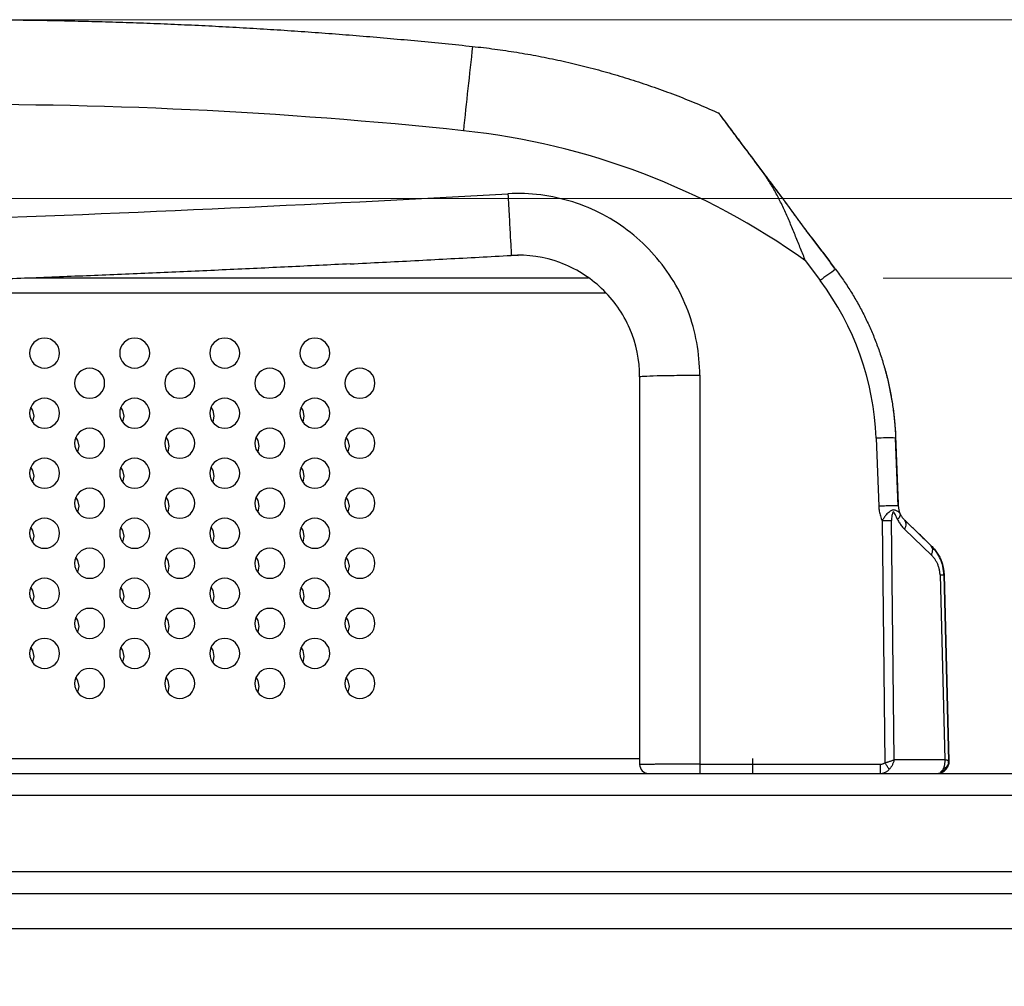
# Model space of a CAD drawing. Header units: millimetres. Extents: x 0 to 1118, y 0 to 864.
# Tile 58 of 256: x 520 to 534, y 686 to 699. Entities that reach past the tile are written whole.
import ezdxf

# ---------------------------------------------------------------- set-up
doc = ezdxf.new("R2010")
doc.units = ezdxf.units.MM
doc.styles.add('SLDTEXTSTYLE5', font='TXT', dxfattribs={"width": 0.75})
doc.dimstyles.new('SLDDIMSTYLE5', dxfattribs={"dimtxt": 4.7625, "dimasz": 3.556, "dimexe": 0, "dimexo": 0.0625, "dimgap": 1.190625, "dimtad": 1, "dimlfac": 5, "dimrnd": 1e-09, "dimzin": 4, "dimdsep": 46, "dimtxsty": 'SLDTEXTSTYLE5', "dimsah": 1, "dimcen": 0.09, "dimadec": 0, "dimazin": 1, "dimtfac": 1, "dimtofl": 0, "dimtmove": 0, "dimatfit": 3, "dimfxl": 1, "dimfrac": 2, "dimtolj": 1, "dimtzin": 12, "dimarcsym": 0})

# ---------------------------------------------------------------- blocks, each defined once
blk = doc.blocks.new('_D_12')
at = {"color": 7, "linetype": 'Continuous', "lineweight": 0}
for p, q in [((531.907, 695.268), (562.467, 695.268)), ((561.467, 678.888), (561.467, 695.268)), ((550.562, 678.888), (562.467, 678.888)), ((561.467, 678.888), (561.467, 607.164))]:
    blk.add_line(p, q, dxfattribs=at)
at = {"color": 7, "linetype": 'Continuous', "lineweight": 18}
for points in [[(561.467, 695.268), (561.086, 691.712), (561.848, 691.712)], [(561.467, 678.888), (561.848, 682.444), (561.086, 682.444)]]:
    blk.add_solid(points, dxfattribs=at)
at = {"color": 7, "linetype": 'Continuous', "lineweight": 18, "char_height": 4.7625, "attachment_point": 1, "rotation": 90, "style": 'SLDTEXTSTYLE5'}
for s, insert in [('(to Rear Cover)', (555.328, 622.995)), ('81.90', (555.328, 607.164))]:
    blk.add_mtext(s, dxfattribs=dict(at, insert=insert))
blk = doc.blocks.new('_D_13')
at = {"color": 7, "linetype": 'Continuous', "lineweight": 0}
for p, q in [((436.842, 696.328), (570.57, 696.328)), ((569.57, 696.328), (569.57, 678.888)), ((550.562, 678.888), (570.57, 678.888)), ((569.57, 678.888), (569.57, 595.687))]:
    blk.add_line(p, q, dxfattribs=at)
at = {"color": 7, "linetype": 'Continuous', "lineweight": 18}
for points in [[(569.57, 696.328), (569.189, 692.772), (569.951, 692.772)], [(569.57, 678.888), (569.951, 682.444), (569.189, 682.444)]]:
    blk.add_solid(points, dxfattribs=at)
at = {"color": 7, "linetype": 'Continuous', "lineweight": 18, "char_height": 4.7625, "attachment_point": 1, "rotation": 90, "style": 'SLDTEXTSTYLE5'}
for s, insert in [('(to Speaker Cover)', (563.431, 611.518)), ('87.20', (563.431, 595.687))]:
    blk.add_mtext(s, dxfattribs=dict(at, insert=insert))
blk = doc.blocks.new('_D_14')
at = {"color": 7, "linetype": 'Continuous', "lineweight": 0}
for p, q in [((520.024, 698.707), (578.514, 698.707)), ((577.514, 698.707), (577.514, 678.888)), ((550.562, 678.888), (578.514, 678.888)), ((577.514, 678.888), (577.514, 619.448))]:
    blk.add_line(p, q, dxfattribs=at)
at = {"color": 7, "linetype": 'Continuous', "lineweight": 18}
for points in [[(577.514, 698.707), (577.133, 695.151), (577.895, 695.151)], [(577.514, 678.888), (577.895, 682.444), (577.133, 682.444)]]:
    blk.add_solid(points, dxfattribs=at)
at = {"color": 7, "linetype": 'Continuous', "lineweight": 18, "char_height": 4.7625, "attachment_point": 1, "rotation": 90, "style": 'SLDTEXTSTYLE5'}
for s, insert in [('(to Handle)', (571.375, 635.279)), ('99.10', (571.375, 619.448))]:
    blk.add_mtext(s, dxfattribs=dict(at, insert=insert))

msp = doc.modelspace()

# ---------------------------------------------------------------- linework, layer by layer
at = {"color": 7, "linetype": 'Continuous', "lineweight": 25}
for p, q in [((529.7197, 697.4648), (529.7197, 697.4648)), ((530.5755, 696.3221), (530.2716, 696.728)), ((526.9541, 695.5707), (526.9541, 695.5707)), ((527.0439, 695.5666), (526.9541, 695.5707)), ((530.8739, 695.4967), (531.0688, 695.2366)), ((527.9785, 695.2679), (520.4742, 695.2679)), ((528.6642, 693.9532), (528.6642, 688.7879)), ((529.4642, 693.9741), (529.4642, 688.791)), ((531.8144, 693.1334), (531.8493, 692.2283)), ((532.1091, 692.2315), (532.0742, 693.1366)), ((532.0742, 693.1366), (532.0742, 693.1366)), ((532.0742, 693.1366), (532.0742, 693.1366)), ((531.893, 692.0365), (531.928, 688.8097)), ((532.0548, 688.8526), (532.0202, 692.0365)), ((532.2625, 691.9776), (532.1928, 692.0448)), ((532.1928, 692.0448), (532.1928, 692.0448)), ((532.1928, 692.0448), (532.1928, 692.0448)), ((532.1951, 691.9199), (532.55, 691.5779)), ((532.5477, 691.7028), (532.3706, 691.8734)), ((532.3706, 691.8734), (532.5477, 691.7028)), ((532.4768, 691.7712), (532.4768, 691.7712)), ((532.5623, 691.6805), (532.5477, 691.7028)), ((532.5477, 691.7028), (532.5477, 691.7028)), ((532.6662, 691.3142), (532.7306, 688.8526)), ((532.7837, 688.8383), (532.7189, 691.3142)), ((532.7189, 691.3142), (532.7189, 691.3142)), ((532.7189, 691.3142), (532.7837, 688.8383)), ((509.3842, 688.8679), (528.6642, 688.8679)), ((530.167, 688.8679), (530.167, 688.6679)), ((532.0548, 688.8526), (532.7306, 688.8526)), ((532.7793, 688.8046), (532.7802, 688.8425)), ((532.7839, 688.832), (532.7839, 688.832)), ((529.4642, 688.791), (531.866, 688.791)), ((532.7817, 688.8018), (532.7819, 688.8067)), ((443.6424, 688.6679), (539.7637, 688.6679)), ((528.7842, 688.6679), (528.7958, 688.6679)), ((529.3362, 688.6679), (529.4641, 688.6679)), ((531.866, 688.6679), (532.624, 688.6679)), ((532.624, 688.6679), (532.624, 688.6679)), ((539.7637, 688.375), (443.6424, 688.375)), ((519.9906, 687.3607), (541.0264, 687.3607)), ((444.6566, 687.0679), (540.5151, 687.0679)), ((540.5151, 686.5992), (444.6565, 686.5992))]:
    msp.add_line(p, q, dxfattribs=at)
at = {"color": 8, "linetype": 'Continuous', "lineweight": 25}
msp.add_line((528.2112, 695.0679), (509.8372, 695.0679), dxfattribs=at)
at = {"color": 7, "linetype": 'Continuous', "lineweight": 25, "flags": 128}
for points in [[(520.597, 693.4279), (520.5818, 693.5044), (520.5554, 693.5499)], [(521.797, 693.4279), (521.7818, 693.5044), (521.7554, 693.5499)], [(522.997, 693.4279), (522.9818, 693.5044), (522.9554, 693.5499)], [(524.197, 693.4279), (524.1818, 693.5044), (524.1554, 693.5499)], [(520.5794, 693.3458), (520.5818, 693.3513), (520.597, 693.4279)], [(521.7794, 693.3458), (521.7818, 693.3513), (521.797, 693.4279)], [(522.9794, 693.3458), (522.9818, 693.3513), (522.997, 693.4279)], [(524.1794, 693.3458), (524.1818, 693.3513), (524.197, 693.4279)], [(521.197, 693.0279), (521.1818, 693.1044), (521.1554, 693.1499)], [(521.1794, 692.9458), (521.1818, 692.9513), (521.197, 693.0279)], [(522.397, 693.0279), (522.3818, 693.1044), (522.3554, 693.1499)], [(522.3794, 692.9458), (522.3818, 692.9513), (522.397, 693.0279)], [(523.597, 693.0279), (523.5818, 693.1044), (523.5554, 693.1499)], [(523.5794, 692.9458), (523.5818, 692.9513), (523.597, 693.0279)], [(524.797, 693.0279), (524.7818, 693.1044), (524.7554, 693.1499)], [(524.7794, 692.9458), (524.7818, 692.9513), (524.797, 693.0279)], [(520.597, 692.6279), (520.5818, 692.7044), (520.5554, 692.7499)], [(520.5794, 692.5458), (520.5818, 692.5513), (520.597, 692.6279)], [(521.797, 692.6279), (521.7818, 692.7044), (521.7554, 692.7499)], [(521.7794, 692.5458), (521.7818, 692.5513), (521.797, 692.6279)], [(522.997, 692.6279), (522.9818, 692.7044), (522.9554, 692.7499)], [(522.9794, 692.5458), (522.9818, 692.5513), (522.997, 692.6279)], [(524.197, 692.6279), (524.1818, 692.7044), (524.1554, 692.7499)], [(524.1794, 692.5458), (524.1818, 692.5513), (524.197, 692.6279)], [(521.197, 692.2279), (521.1818, 692.3044), (521.1554, 692.3499)], [(522.397, 692.2279), (522.3818, 692.3044), (522.3554, 692.3499)], [(523.597, 692.2279), (523.5818, 692.3044), (523.5554, 692.3499)], [(524.797, 692.2279), (524.7818, 692.3044), (524.7554, 692.3499)], [(521.1794, 692.1458), (521.1818, 692.1513), (521.197, 692.2279)], [(522.3794, 692.1458), (522.3818, 692.1513), (522.397, 692.2279)], [(523.5794, 692.1458), (523.5818, 692.1513), (523.597, 692.2279)], [(524.7794, 692.1458), (524.7818, 692.1513), (524.797, 692.2279)], [(520.597, 691.8279), (520.5818, 691.9044), (520.5554, 691.9499)], [(521.797, 691.8279), (521.7818, 691.9044), (521.7554, 691.9499)], [(522.997, 691.8279), (522.9818, 691.9044), (522.9554, 691.9499)], [(524.197, 691.8279), (524.1818, 691.9044), (524.1554, 691.9499)], [(520.5794, 691.7458), (520.5818, 691.7513), (520.597, 691.8279)], [(521.7794, 691.7458), (521.7818, 691.7513), (521.797, 691.8279)], [(522.9794, 691.7458), (522.9818, 691.7513), (522.997, 691.8279)], [(524.1794, 691.7458), (524.1818, 691.7513), (524.197, 691.8279)], [(521.197, 691.4279), (521.1818, 691.5044), (521.1554, 691.5499)], [(522.397, 691.4279), (522.3818, 691.5044), (522.3554, 691.5499)], [(523.597, 691.4279), (523.5818, 691.5044), (523.5554, 691.5499)], [(524.797, 691.4279), (524.7818, 691.5044), (524.7554, 691.5499)], [(521.1794, 691.3458), (521.1818, 691.3513), (521.197, 691.4279)], [(522.3794, 691.3458), (522.3818, 691.3513), (522.397, 691.4279)], [(523.5794, 691.3458), (523.5818, 691.3513), (523.597, 691.4279)], [(524.7794, 691.3458), (524.7818, 691.3513), (524.797, 691.4279)], [(520.597, 691.0279), (520.5818, 691.1044), (520.5554, 691.1499)], [(521.797, 691.0279), (521.7818, 691.1044), (521.7554, 691.1499)], [(522.997, 691.0279), (522.9818, 691.1044), (522.9554, 691.1499)], [(524.197, 691.0279), (524.1818, 691.1044), (524.1554, 691.1499)], [(520.5794, 690.9458), (520.5818, 690.9513), (520.597, 691.0279)], [(521.7794, 690.9458), (521.7818, 690.9513), (521.797, 691.0279)], [(522.9794, 690.9458), (522.9818, 690.9513), (522.997, 691.0279)], [(524.1794, 690.9458), (524.1818, 690.9513), (524.197, 691.0279)], [(521.197, 690.6279), (521.1818, 690.7044), (521.1554, 690.7499)], [(522.397, 690.6279), (522.3818, 690.7044), (522.3554, 690.7499)], [(523.597, 690.6279), (523.5818, 690.7044), (523.5554, 690.7499)], [(524.797, 690.6279), (524.7818, 690.7044), (524.7554, 690.7499)], [(521.1794, 690.5458), (521.1818, 690.5513), (521.197, 690.6279)], [(522.3794, 690.5458), (522.3818, 690.5513), (522.397, 690.6279)], [(523.5794, 690.5458), (523.5818, 690.5513), (523.597, 690.6279)], [(524.7794, 690.5458), (524.7818, 690.5513), (524.797, 690.6279)], [(520.597, 690.2279), (520.5818, 690.3044), (520.5554, 690.3499)], [(521.797, 690.2279), (521.7818, 690.3044), (521.7554, 690.3499)], [(522.997, 690.2279), (522.9818, 690.3044), (522.9554, 690.3499)], [(524.197, 690.2279), (524.1818, 690.3044), (524.1554, 690.3499)], [(520.5794, 690.1458), (520.5818, 690.1513), (520.597, 690.2279)], [(521.7794, 690.1458), (521.7818, 690.1513), (521.797, 690.2279)], [(522.9794, 690.1458), (522.9818, 690.1513), (522.997, 690.2279)], [(524.1794, 690.1458), (524.1818, 690.1513), (524.197, 690.2279)], [(521.197, 689.8279), (521.1818, 689.9044), (521.1554, 689.9499)], [(522.397, 689.8279), (522.3818, 689.9044), (522.3554, 689.9499)], [(523.597, 689.8279), (523.5818, 689.9044), (523.5554, 689.9499)], [(524.797, 689.8279), (524.7818, 689.9044), (524.7554, 689.9499)], [(521.1794, 689.7458), (521.1818, 689.7513), (521.197, 689.8279)], [(522.3794, 689.7458), (522.3818, 689.7513), (522.397, 689.8279)], [(523.5794, 689.7458), (523.5818, 689.7513), (523.597, 689.8279)], [(524.7794, 689.7458), (524.7818, 689.7513), (524.797, 689.8279)], [(529.4642, 688.7879), (529.4642, 688.7644), (529.4642, 688.7419), (529.4642, 688.7212), (529.4642, 688.703), (529.4642, 688.6881), (529.4642, 688.677), (529.4642, 688.6702), (529.4642, 688.6679)]]:
    msp.add_lwpolyline(points, dxfattribs=at)
at = {"color": 7, "linetype": 'Continuous', "lineweight": 25}
for centre, radius, start, end in [((627.5365, 686.8167), 101.7543, 173.489232, 174.125405), ((519.6842, 634.4549), 63.1259, 83.969031, 90.599063), ((525.3142, 687.7443), 9.54, 54.3536, 83.96862), ((505.7781, 1075.7155), 379.9132, 271.998088, 273.188562), ((533.5815, 691.9657), 4.1246, 124.01368, 127.53224), ((528.0671, 692.9886), 3.7501, 2.21224, 36.82911), ((520.7378, 694.2679), 0.2, 0, 180), ((521.9378, 694.2679), 0.2, 0, 180), ((523.1378, 694.2679), 0.2, 0, 180), ((524.3378, 694.2679), 0.2, 0, 180), ((520.7378, 694.2679), 0.2, 180, 0), ((521.9378, 694.2679), 0.2, 180, 0), ((523.1378, 694.2679), 0.2, 180, 0), ((524.3378, 694.2679), 0.2, 180, 0), ((521.3378, 693.8679), 0.2, 0, 180), ((522.5378, 693.8679), 0.2, 0, 180), ((523.7378, 693.8679), 0.2, 0, 180), ((524.9378, 693.8679), 0.2, 0, 180), ((521.3378, 693.8679), 0.2, 180, 0), ((522.5378, 693.8679), 0.2, 180, 0), ((523.7378, 693.8679), 0.2, 180, 0), ((524.9378, 693.8679), 0.2, 180, 0), ((520.7378, 693.4679), 0.2, 0, 180), ((521.9378, 693.4679), 0.2, 0, 180), ((523.1378, 693.4679), 0.2, 0, 180), ((524.3378, 693.4679), 0.2, 0, 180), ((520.7378, 693.4679), 0.2, 180, 0), ((521.9378, 693.4679), 0.2, 180, 0), ((523.1378, 693.4679), 0.2, 180, 0), ((524.3378, 693.4679), 0.2, 180, 0), ((521.3378, 693.0679), 0.2, 0, 180), ((522.5378, 693.0679), 0.2, 0, 180), ((523.7378, 693.0679), 0.2, 0, 180), ((524.9378, 693.0679), 0.2, 0, 180), ((521.3378, 693.0679), 0.2, 180, 0), ((522.5378, 693.0679), 0.2, 180, 0), ((523.7378, 693.0679), 0.2, 180, 0), ((524.9378, 693.0679), 0.2, 180, 0), ((531.9751, 690.6511), 2.4875, 87.71767, 93.70489), ((520.7378, 692.6679), 0.2, 0, 180), ((521.9378, 692.6679), 0.2, 0, 180), ((523.1378, 692.6679), 0.2, 0, 180), ((524.3378, 692.6679), 0.2, 0, 180), ((520.7378, 692.6679), 0.2, 180, 0), ((521.9378, 692.6679), 0.2, 180, 0), ((523.1378, 692.6679), 0.2, 180, 0), ((524.3378, 692.6679), 0.2, 180, 0), ((521.3378, 692.2679), 0.2, 0, 180), ((522.5378, 692.2679), 0.2, 0, 180), ((523.7378, 692.2679), 0.2, 0, 180), ((524.9378, 692.2679), 0.2, 0, 180), ((521.3378, 692.2679), 0.2, 180, 0), ((522.5378, 692.2679), 0.2, 180, 0), ((523.7378, 692.2679), 0.2, 180, 0), ((524.9378, 692.2679), 0.2, 180, 0), ((520.7378, 691.8679), 0.2, 0, 180), ((521.9378, 691.8679), 0.2, 0, 180), ((523.1378, 691.8679), 0.2, 0, 180), ((524.3378, 691.8679), 0.2, 0, 180), ((520.7378, 691.8679), 0.2, 180, 0), ((521.9378, 691.8679), 0.2, 180, 0), ((523.1378, 691.8679), 0.2, 180, 0), ((524.3378, 691.8679), 0.2, 180, 0), ((521.3378, 691.4679), 0.2, 0, 180), ((522.5378, 691.4679), 0.2, 0, 180), ((523.7378, 691.4679), 0.2, 0, 180), ((524.9378, 691.4679), 0.2, 0, 180), ((521.3378, 691.4679), 0.2, 180, 0), ((522.5378, 691.4679), 0.2, 180, 0), ((523.7378, 691.4679), 0.2, 180, 0), ((524.9378, 691.4679), 0.2, 180, 0), ((520.7378, 691.0679), 0.2, 0, 180), ((521.9378, 691.0679), 0.2, 0, 180), ((523.1378, 691.0679), 0.2, 0, 180), ((524.3378, 691.0679), 0.2, 0, 180), ((520.7378, 691.0679), 0.2, 180, 0), ((521.9378, 691.0679), 0.2, 180, 0), ((523.1378, 691.0679), 0.2, 180, 0), ((524.3378, 691.0679), 0.2, 180, 0), ((521.3378, 690.6679), 0.2, 0, 180), ((522.5378, 690.6679), 0.2, 0, 180), ((523.7378, 690.6679), 0.2, 0, 180), ((524.9378, 690.6679), 0.2, 0, 180), ((521.3378, 690.6679), 0.2, 180, 0), ((522.5378, 690.6679), 0.2, 180, 0), ((523.7378, 690.6679), 0.2, 180, 0), ((524.9378, 690.6679), 0.2, 180, 0), ((520.7378, 690.2679), 0.2, 0, 180), ((521.9378, 690.2679), 0.2, 0, 180), ((523.1378, 690.2679), 0.2, 0, 180), ((524.3378, 690.2679), 0.2, 0, 180), ((520.7378, 690.2679), 0.2, 180, 0), ((521.9378, 690.2679), 0.2, 180, 0), ((523.1378, 690.2679), 0.2, 180, 0), ((524.3378, 690.2679), 0.2, 180, 0), ((521.3378, 689.8679), 0.2, 0, 180), ((522.5378, 689.8679), 0.2, 0, 180), ((523.7378, 689.8679), 0.2, 0, 180), ((524.9378, 689.8679), 0.2, 0, 180), ((521.3378, 689.8679), 0.2, 180, 0), ((522.5378, 689.8679), 0.2, 180, 0), ((523.7378, 689.8679), 0.2, 180, 0), ((524.9378, 689.8679), 0.2, 180, 0), ((528.7842, 688.7879), 0.12, 180.00689, 269.99532), ((530.3222, 688.7903), 0.8581, 179.95451, 180.16429)]:
    msp.add_arc(centre, radius, start, end, dxfattribs=at)
for points in [[(519.4902, 698.7101), (519.6123, 698.7103), (519.8565, 698.7106), (520.2229, 698.7085), (520.5892, 698.7044), (520.9555, 698.6982), (521.3218, 698.6899), (521.688, 698.6795), (522.0541, 698.6671), (522.4202, 698.6525), (522.7862, 698.6359), (523.152, 698.6172), (523.5178, 698.5964), (523.8834, 698.5735), (524.2489, 698.5485), (524.6143, 698.5215), (524.9795, 698.4923), (525.3445, 698.4611), (525.7094, 698.4278), (526.074, 698.3925), (526.3169, 698.3673), (526.4384, 698.3546)], [(526.9541, 695.571), (526.9541, 695.5708), (526.9541, 695.5707), (526.9541, 695.5707)], [(524.8094, 695.4573), (524.534, 695.4437), (523.9832, 695.4165), (523.1569, 695.3779), (522.3305, 695.341), (521.504, 695.306), (520.6775, 695.2727), (519.8509, 695.2412), (519.2998, 695.2216), (519.0242, 695.2119)], [(531.91, 694.1276), (531.917, 694.1036), (531.931, 694.0556), (531.9504, 693.9832), (531.9623, 693.9346), (531.9682, 693.9103)], [(532.0742, 693.1366), (532.0858, 692.8349), (532.0975, 692.5332), (532.1091, 692.2315)], [(532.0742, 693.1366), (532.0858, 692.8349), (532.0975, 692.5332), (532.1091, 692.2315)], [(531.893, 692.0365), (531.9401, 692.037), (531.9869, 692.037), (532.0202, 692.0365)], [(532.6662, 691.3142), (532.6995, 691.3147), (532.7189, 691.3147), (532.7189, 691.3142)], [(532.7386, 688.7162), (532.7534, 688.7315), (532.7652, 688.7497), (532.773, 688.7695)]]:
    msp.add_open_spline(points, degree=3, dxfattribs=at)
for points, knots in [([(526.4384, 698.3546), (526.4876, 698.3492), (526.586, 698.3384), (526.7332, 698.3197), (526.8802, 698.299), (527.0269, 698.2762), (527.1733, 698.2515), (527.3193, 698.2246), (527.4649, 698.1958), (527.6101, 698.165), (527.7549, 698.1321), (527.8992, 698.0973), (528.043, 698.0604), (528.1863, 698.0215), (528.329, 697.9807), (528.4712, 697.9379), (528.6127, 697.8931), (528.7536, 697.8464), (528.8938, 697.7977), (529.0334, 697.7471), (529.1722, 697.6945), (529.3103, 697.64), (529.4476, 697.5836), (529.5842, 697.5254), (529.6745, 697.485), (529.7197, 697.4648)], [0, 0, 0, 0, 0.0434783, 0.0869565, 0.1304348, 0.1739131, 0.2173914, 0.2608697, 0.304348, 0.3478263, 0.3913045, 0.4347828, 0.4782611, 0.5217393, 0.5652176, 0.6086958, 0.652174, 0.6956523, 0.7391305, 0.7826087, 0.8260869, 0.8695651, 0.9130434, 0.9565217, 1, 1, 1, 1]), ([(530.2716, 696.728), (530.2326, 696.78), (530.1598, 696.8772), (530.0603, 697.01), (529.9763, 697.1222), (529.9068, 697.215), (529.8506, 697.2901), (529.8063, 697.3491), (529.7727, 697.3941), (529.7481, 697.4269), (529.7315, 697.4491), (529.7218, 697.462), (529.7197, 697.4649), (529.7197, 697.4648)], [0, 0, 0, 0, 0.1519543, 0.2869319, 0.4064517, 0.511972, 0.6049413, 0.6869274, 0.7598914, 0.8258059, 0.8865669, 0.9440074, 1, 1, 1, 1]), ([(530.2716, 696.728), (530.2567, 696.7478), (530.227, 696.7875), (530.183, 696.8462), (530.1395, 696.9042), (530.0967, 696.9614), (530.0548, 697.0174), (530.0137, 697.0723), (529.9549, 697.1507), (529.8816, 697.2486), (529.8102, 697.344), (529.7599, 697.4112), (529.7356, 697.4436), (529.7249, 697.4579), (529.7205, 697.4637), (529.72, 697.4645), (529.7197, 697.4648)], [0, 0, 0, 0, 0.0580769, 0.1161725, 0.1742699, 0.2323616, 0.2904509, 0.3485443, 0.4066373, 0.5468527, 0.6869897, 0.7867675, 0.8864934, 0.9243301, 0.9621621, 1, 1, 1, 1]), ([(530.5755, 696.3221), (530.528, 696.3855), (530.4378, 696.506), (530.3124, 696.6734), (530.2037, 696.8185), (530.1118, 696.9413), (530.0357, 697.0429), (529.9741, 697.1251), (529.9252, 697.1905), (529.8873, 697.241), (529.8592, 697.2786), (529.8396, 697.3047), (529.8278, 697.3204), (529.8248, 697.3245), (529.8245, 697.3249)], [0, 0, 0, 0, 0.1387221, 0.2652883, 0.3793637, 0.4807366, 0.5702886, 0.6496118, 0.720348, 0.7841988, 0.8427953, 0.8973333, 0.9493022, 1, 1, 1, 1]), ([(530.5755, 696.3221), (530.5611, 696.3413), (530.5322, 696.3799), (530.4893, 696.4372), (530.4466, 696.4942), (530.4043, 696.5507), (530.3625, 696.6066), (530.3211, 696.6618), (530.2802, 696.7164), (530.24, 696.7701), (530.1715, 696.8615), (530.0781, 696.9863), (529.9799, 697.1174), (529.9065, 697.2155), (529.8663, 697.2691), (529.8446, 697.2981), (529.8337, 697.3126), (529.8265, 697.3223), (529.8252, 697.324), (529.8245, 697.3248)], [0, 0, 0, 0, 0.042171, 0.0843489, 0.1265291, 0.1687085, 0.2108857, 0.2530619, 0.2952395, 0.3374175, 0.3795953, 0.5147023, 0.6497463, 0.7463124, 0.8428326, 0.8821255, 0.9214182, 0.9607076, 1, 1, 1, 1]), ([(530.8739, 695.4967), (530.8628, 695.5239), (530.8406, 695.5784), (530.8078, 695.6601), (530.775, 695.7417), (530.7421, 695.823), (530.7091, 695.904), (530.6755, 695.9845), (530.6414, 696.0643), (530.6063, 696.1432), (530.5703, 696.2212), (530.5329, 696.2981), (530.4941, 696.3736), (530.4536, 696.4478), (530.4113, 696.5205), (530.367, 696.5915), (530.3207, 696.6609), (530.2879, 696.7056), (530.2716, 696.728)], [0, 0, 0, 0, 0.0624931, 0.12498511, 0.18747682, 0.24996892, 0.31246196, 0.37495639, 0.43745255, 0.49995065, 0.56245083, 0.6249531, 0.68745739, 0.74996352, 0.81247125, 0.8749802, 0.93748996, 1, 1, 1, 1]), ([(526.9096, 696.3904), (526.9154, 696.2859), (526.9212, 696.1809), (526.932, 695.9857), (526.937, 695.8955), (526.9452, 695.7438), (526.9485, 695.6823), (526.953, 695.5973), (526.9541, 695.5737), (526.9541, 695.571)], [0, 0, 0, 0, 0.25, 0.25, 0.5, 0.5, 0.75, 0.75, 1, 1, 1, 1]), ([(529.4642, 693.974), (529.4644, 694.1197), (529.4378, 694.411), (529.3205, 694.834), (529.1289, 695.2291), (528.8693, 695.5834), (528.5502, 695.8853), (528.182, 696.1249), (527.7768, 696.2944), (527.3478, 696.3882), (527.0554, 696.3987), (526.9099, 696.3904)], [0, 0, 0, 0, 0.1110574, 0.2221416, 0.3332637, 0.4444103, 0.555568, 0.6667233, 0.7778627, 0.8889728, 1, 1, 1, 1]), ([(530.9581, 695.803), (530.9435, 695.8222), (530.9145, 695.8605), (530.8714, 695.9183), (530.8287, 695.9763), (530.7862, 696.0343), (530.7439, 696.0924), (530.7018, 696.1502), (530.6597, 696.2079), (530.6176, 696.2653), (530.5896, 696.3031), (530.5755, 696.3221)], [0, 0, 0, 0, 0.1111149, 0.2222269, 0.3333383, 0.444449, 0.5555574, 0.6666631, 0.7777674, 0.888876, 1, 1, 1, 1]), ([(530.9581, 695.803), (530.9418, 695.8246), (530.9092, 695.8678), (530.8608, 695.9328), (530.8127, 695.998), (530.765, 696.0633), (530.7175, 696.1285), (530.6703, 696.1935), (530.623, 696.2582), (530.5914, 696.3008), (530.5755, 696.3221)], [0, 0, 0, 0, 0.12499557, 0.24999808, 0.37500126, 0.50000145, 0.62499774, 0.74999219, 0.87499008, 1, 1, 1, 1]), ([(531.2742, 695.3846), (531.2391, 695.4311), (531.1689, 695.5241), (531.0635, 695.6636), (530.9932, 695.7565), (530.9581, 695.803)], [0, 0, 0, 0, 0.3333319, 0.6666653, 1, 1, 1, 1]), ([(530.9581, 695.803), (530.9932, 695.7565), (531.0635, 695.6636), (531.1689, 695.5241), (531.2391, 695.4311), (531.2742, 695.3846)], [0, 0, 0, 0, 0.3333339, 0.6666673, 1, 1, 1, 1]), ([(524.8094, 695.4573), (524.9524, 695.4645), (525.2384, 695.4789), (525.6673, 695.5011), (526.0963, 695.5238), (526.5252, 695.547), (526.8111, 695.5628), (526.9541, 695.5707)], [0, 0, 0, 0, 0.2000002, 0.4, 0.6, 0.7999998, 1, 1, 1, 1]), ([(528.6642, 693.9532), (528.6642, 694.1727), (528.619, 694.3922), (528.4454, 694.7955), (528.317, 694.9791), (527.998, 695.2809), (527.8075, 695.3989), (527.3951, 695.5499), (527.1733, 695.5829), (526.9541, 695.5707)], [0, 0, 0, 0, 0.25, 0.25, 0.5, 0.5, 0.75, 0.75, 1, 1, 1, 1]), ([(531.2742, 695.3846), (531.2918, 695.361), (531.3271, 695.3136), (531.3779, 695.2412), (531.4272, 695.1677), (531.4749, 695.0931), (531.5209, 695.0174), (531.5652, 694.9408), (531.6078, 694.8632), (531.6486, 694.7847), (531.6877, 694.7052), (531.725, 694.625), (531.7605, 694.5439), (531.7941, 694.462), (531.826, 694.3794), (531.8559, 694.2961), (531.8842, 694.2122), (531.9014, 694.1558), (531.91, 694.1276)], [0, 0, 0, 0, 0.0625002, 0.1250001, 0.1874999, 0.2499996, 0.3124994, 0.3749991, 0.437499, 0.4999989, 0.562499, 0.6249992, 0.6874994, 0.7499997, 0.8124999, 0.8750001, 0.9375002, 1, 1, 1, 1]), ([(531.91, 694.1276), (531.9185, 694.0983), (531.9356, 694.0397), (531.9586, 693.951), (531.9798, 693.862), (531.9988, 693.7724), (532.0158, 693.6824), (532.0308, 693.5921), (532.0437, 693.5014), (532.0545, 693.4105), (532.0633, 693.3194), (532.07, 693.2281), (532.0728, 693.1671), (532.0742, 693.1366)], [0, 0, 0, 0, 0.0909091, 0.1818182, 0.2727273, 0.3636364, 0.4545454, 0.5454545, 0.6363636, 0.7272727, 0.8181818, 0.9090909, 1, 1, 1, 1]), ([(528.6642, 693.9532), (528.6642, 693.956), (528.685, 693.9587), (528.7652, 693.9638), (528.8245, 693.9661), (528.9726, 693.97), (529.0613, 693.9715), (529.2548, 693.9736), (529.3595, 693.9742), (529.4642, 693.9742)], [0, 0, 0, 0, 0.25, 0.25, 0.5, 0.5, 0.75, 0.75, 1, 1, 1, 1]), ([(531.9682, 693.9103), (531.9747, 693.8821), (531.9878, 693.8256), (532.0051, 693.7404), (532.0206, 693.6549), (532.0343, 693.5691), (532.046, 693.483), (532.056, 693.3967), (532.064, 693.3101), (532.0703, 693.2234), (532.0729, 693.1655), (532.0742, 693.1366)], [0, 0, 0, 0, 0.1111133, 0.2222228, 0.333332, 0.4444423, 0.5555536, 0.6666652, 0.7777764, 0.8888875, 1, 1, 1, 1]), ([(531.9682, 693.9103), (531.9747, 693.8821), (531.9878, 693.8256), (532.0051, 693.7404), (532.0206, 693.6549), (532.0343, 693.5691), (532.0461, 693.483), (532.056, 693.3967), (532.064, 693.3101), (532.0703, 693.2234), (532.0729, 693.1655), (532.0742, 693.1366)], [0, 0, 0, 0, 0.1111086, 0.2222207, 0.3333339, 0.4444466, 0.5555577, 0.6666673, 0.7777762, 0.8888862, 1, 1, 1, 1]), ([(532.1091, 692.2315), (532.1091, 692.2324), (532.1023, 692.2331), (532.0763, 692.2337), (532.057, 692.2337), (532.0089, 692.2331), (531.9801, 692.2325), (531.9173, 692.2308), (531.8833, 692.2296), (531.8493, 692.2283)], [0, 0, 0, 0, 0.25, 0.25, 0.5, 0.5, 0.75, 0.75, 1, 1, 1, 1]), ([(531.8493, 692.2283), (531.8502, 692.2064), (531.8546, 692.1626), (531.8692, 692.0982), (531.8842, 692.0567), (531.893, 692.0365)], [0, 0, 0, 0, 0.3327894, 0.6661231, 1, 1, 1, 1]), ([(532.1349, 692.1257), (532.1331, 692.1291), (532.1296, 692.1359), (532.1227, 692.1447), (532.1143, 692.1528), (532.1028, 692.1611), (532.0873, 692.1695), (532.0684, 692.176), (532.0487, 692.1799), (532.0299, 692.1766), (532.012, 692.1669), (531.9918, 692.1546), (531.9695, 692.1372), (531.9443, 692.1104), (531.919, 692.0763), (531.9017, 692.0498), (531.893, 692.0365)], [0, 0, 0, 0, 0.0572598, 0.1145162, 0.1717729, 0.2290263, 0.3111617, 0.3932784, 0.4549755, 0.5165141, 0.5732651, 0.630024, 0.7075308, 0.7850707, 0.8925108, 1, 1, 1, 1]), ([(532.0992, 692.0539), (532.0896, 692.0744), (532.0801, 692.0951), (532.0658, 692.1238), (532.0611, 692.1331), (532.0514, 692.148), (532.0462, 692.1537), (532.0368, 692.1512), (532.0331, 692.1435), (532.0276, 692.1253), (532.0257, 692.1148), (532.0211, 692.0822), (532.02, 692.0592), (532.0202, 692.0365)], [0, 0, 0, 0, 0.25, 0.25, 0.375, 0.375, 0.5, 0.5, 0.625, 0.625, 0.75, 0.75, 1, 1, 1, 1]), ([(532.0992, 692.0539), (532.1028, 692.0574), (532.1101, 692.0643), (532.1191, 692.0745), (532.1264, 692.0845), (532.132, 692.094), (532.1356, 692.103), (532.1374, 692.1113), (532.1374, 692.119), (532.1357, 692.1235), (532.1349, 692.1257)], [0, 0, 0, 0, 0.1250078, 0.2500081, 0.3749949, 0.4999833, 0.6249914, 0.7500229, 0.8750501, 1, 1, 1, 1]), ([(532.1091, 692.2315), (532.1096, 692.2242), (532.1105, 692.2096), (532.1141, 692.188), (532.1192, 692.1667), (532.126, 692.1458), (532.1319, 692.1324), (532.1349, 692.1257)], [0, 0, 0, 0, 0.1999756, 0.4000128, 0.6000166, 0.7999651, 1, 1, 1, 1]), ([(532.1349, 692.1257), (532.1377, 692.1201), (532.1432, 692.1089), (532.1523, 692.0938), (532.1619, 692.0799), (532.1719, 692.0671), (532.1822, 692.0554), (532.1893, 692.0483), (532.1928, 692.0448)], [0, 0, 0, 0, 0.16668641, 0.33339323, 0.50007215, 0.66671417, 0.83333429, 1, 1, 1, 1]), ([(532.0992, 692.0539), (532.107, 692.0373), (532.1246, 692.0051), (532.1568, 691.96), (532.1815, 691.933), (532.1951, 691.9199)], [0, 0, 0, 0, 0.3115101, 0.6352774, 1, 1, 1, 1]), ([(532.1951, 691.9199), (532.2072, 691.9455), (532.2134, 691.9708), (532.2126, 692.0143), (532.2056, 692.0325), (532.1928, 692.0448)], [0, 0, 0, 0, 0.5, 0.5, 1, 1, 1, 1]), ([(532.2625, 691.9776), (532.255, 691.9849), (532.2398, 691.9995), (532.2165, 692.0219), (532.2007, 692.0372), (532.1928, 692.0448)], [0, 0, 0, 0, 0.3333317, 0.6666653, 1, 1, 1, 1]), ([(532.3706, 691.8734), (532.3652, 691.8787), (532.3543, 691.8891), (532.3371, 691.9057), (532.3192, 691.9228), (532.3008, 691.9406), (532.2819, 691.9588), (532.269, 691.9714), (532.2625, 691.9776)], [0, 0, 0, 0, 0.1666829, 0.3333347, 0.4999941, 0.6666717, 0.8333528, 1, 1, 1, 1]), ([(532.3706, 691.8734), (532.3652, 691.8787), (532.3543, 691.8891), (532.3371, 691.9057), (532.3192, 691.9228), (532.3008, 691.9406), (532.282, 691.9588), (532.269, 691.9714), (532.2625, 691.9776)], [0, 0, 0, 0, 0.1666979, 0.333334, 0.4999856, 0.6666744, 0.8333711, 1, 1, 1, 1]), ([(532.4768, 691.7712), (532.4766, 691.7713), (532.4763, 691.7715), (532.4741, 691.7737), (532.4706, 691.7771), (532.4657, 691.7818), (532.4595, 691.7878), (532.4487, 691.7982), (532.4307, 691.8155), (532.4033, 691.8419), (532.3815, 691.8629), (532.3706, 691.8734)], [0, 0, 0, 0, 0.0763209, 0.1526308, 0.2289442, 0.3052606, 0.3815742, 0.45789, 0.6385714, 0.8192793, 1, 1, 1, 1]), ([(532.4768, 691.7712), (532.477, 691.7709), (532.4687, 691.7789), (532.4323, 691.814), (532.3936, 691.8512), (532.3706, 691.8734)], [0, 0, 0, 0, 0.3058114, 0.6302856, 1, 1, 1, 1]), ([(532.5477, 691.7028), (532.5551, 691.6955), (532.5698, 691.6808), (532.5905, 691.6571), (532.6101, 691.632), (532.6285, 691.6056), (532.6454, 691.5778), (532.6609, 691.5488), (532.6773, 691.5132), (532.6933, 691.4702), (532.7069, 691.4194), (532.716, 691.3672), (532.7179, 691.3319), (532.7189, 691.3142)], [0, 0, 0, 0, 0.0757977, 0.1515995, 0.2273869, 0.3031866, 0.3789892, 0.4547751, 0.5305879, 0.6479687, 0.765264, 0.8826652, 1, 1, 1, 1]), ([(532.5477, 691.7028), (532.5551, 691.6954), (532.57, 691.6806), (532.591, 691.6565), (532.6108, 691.6311), (532.6294, 691.6042), (532.6465, 691.576), (532.662, 691.5466), (532.6759, 691.516), (532.6881, 691.4843), (532.6984, 691.4517), (532.7081, 691.4126), (532.7161, 691.3668), (532.718, 691.3317), (532.7189, 691.3142)], [0, 0, 0, 0, 0.0766975, 0.1534426, 0.2302013, 0.3069521, 0.3836865, 0.4604104, 0.5371454, 0.6139057, 0.690672, 0.7674301, 0.8837044, 1, 1, 1, 1]), ([(532.6662, 691.3142), (532.6658, 691.3218), (532.665, 691.337), (532.6622, 691.3596), (532.6581, 691.3818), (532.6529, 691.4035), (532.6464, 691.4246), (532.6389, 691.445), (532.6304, 691.4646), (532.621, 691.4835), (532.6108, 691.5015), (532.5998, 691.5186), (532.5882, 691.5348), (532.576, 691.5501), (532.5633, 691.5645), (532.5544, 691.5734), (532.55, 691.5779)], [0, 0, 0, 0, 0.0715261, 0.1430299, 0.2144947, 0.2858894, 0.3572426, 0.428617, 0.5000267, 0.5714684, 0.6429609, 0.7144879, 0.7860009, 0.8574622, 0.9288212, 1, 1, 1, 1]), ([(532.7174, 691.3144), (532.7145, 691.3514), (532.7086, 691.4249), (532.6726, 691.526), (532.6238, 691.6132), (532.5827, 691.6583), (532.5623, 691.6806)], [0, 0, 0, 0, 0.2560837, 0.5095717, 0.7575501, 1, 1, 1, 1]), ([(532.7174, 691.3144), (532.7145, 691.3514), (532.7086, 691.4249), (532.6726, 691.526), (532.6238, 691.6132), (532.5827, 691.6583), (532.5623, 691.6806)], [0, 0, 0, 0, 0.2560831, 0.5095708, 0.7575495, 1, 1, 1, 1]), ([(531.928, 688.8097), (531.934, 688.8112), (531.9459, 688.8142), (531.9635, 688.8192), (531.9806, 688.8245), (531.9972, 688.83), (532.0131, 688.8355), (532.0281, 688.8411), (532.0422, 688.8467), (532.0506, 688.8507), (532.0548, 688.8526)], [0, 0, 0, 0, 0.1251119, 0.2500709, 0.3750043, 0.4999668, 0.6250058, 0.7500122, 0.8749774, 1, 1, 1, 1]), ([(532.0548, 688.8526), (532.0534, 688.8468), (532.0506, 688.8351), (532.0449, 688.8177), (532.0382, 688.8005), (532.0304, 688.7838), (532.0216, 688.7675), (532.0118, 688.7521), (532.0011, 688.7374), (531.9934, 688.7284), (531.9896, 688.724)], [0, 0, 0, 0, 0.1253663, 0.2501843, 0.3749285, 0.4998744, 0.624941, 0.7500587, 0.8751241, 1, 1, 1, 1]), ([(532.7059, 688.724), (532.7084, 688.7284), (532.7133, 688.7372), (532.7193, 688.7518), (532.7241, 688.7671), (532.7279, 688.7833), (532.7305, 688.8001), (532.7319, 688.8174), (532.7321, 688.835), (532.7311, 688.8468), (532.7306, 688.8526)], [0, 0, 0, 0, 0.1253197, 0.2501812, 0.3749325, 0.4998063, 0.6249266, 0.7501523, 0.8752528, 1, 1, 1, 1]), ([(532.7306, 688.8526), (532.7347, 688.852), (532.7428, 688.8508), (532.7533, 688.8489), (532.7625, 688.8471), (532.7701, 688.8452), (532.7761, 688.8434), (532.7804, 688.8416), (532.7832, 688.8399), (532.7836, 688.8388), (532.7837, 688.8383)], [0, 0, 0, 0, 0.1254315, 0.2502295, 0.3749276, 0.4998663, 0.6249557, 0.7500682, 0.8751145, 1, 1, 1, 1]), ([(532.7839, 688.834), (532.7842, 688.8192), (532.7823, 688.8034), (532.7726, 688.7719), (532.7648, 688.7562), (532.7542, 688.7421)], [0, 0, 0, 0, 0.5, 0.5, 1, 1, 1, 1]), ([(532.7837, 688.8383), (532.7837, 688.8326), (532.7835, 688.8212), (532.7806, 688.8101), (532.7791, 688.8045)], [0, 0, 0, 0, 0.4998478, 1, 1, 1, 1]), ([(532.7839, 688.834), (532.7838, 688.8343), (532.7838, 688.8351), (532.7838, 688.8365), (532.7838, 688.8377), (532.7837, 688.8383)], [0, 0, 0, 0, 0.3455171, 0.6774675, 1, 1, 1, 1]), ([(532.7839, 688.832), (532.7839, 688.8323), (532.7839, 688.8328), (532.7838, 688.8364), (532.7837, 688.8383)], [0, 0, 0, 0, 0.5001516, 1, 1, 1, 1]), ([(532.7839, 688.834), (532.7839, 688.8334), (532.7839, 688.8323), (532.7839, 688.8321), (532.7839, 688.832)], [0, 0, 0, 0, 0.4999788, 1, 1, 1, 1]), ([(529.4642, 688.791), (529.4511, 688.791), (529.4249, 688.791), (529.3857, 688.791), (529.3468, 688.791), (529.308, 688.7909), (529.2697, 688.7909), (529.2318, 688.7909), (529.1945, 688.7908), (529.1579, 688.7908), (529.122, 688.7907), (529.0869, 688.7906), (529.0527, 688.7905), (529.0195, 688.7905), (528.9874, 688.7904), (528.9564, 688.7903), (528.9267, 688.7902), (528.8888, 688.79), (528.8448, 688.7898), (528.7979, 688.7896), (528.7575, 688.7893), (528.7239, 688.7891), (528.6974, 688.7888), (528.6784, 688.7885), (528.6664, 688.7882), (528.6649, 688.788), (528.6642, 688.7879)], [0, 0, 0, 0, 0.03125631, 0.0625126, 0.09376887, 0.12502512, 0.15628137, 0.18753762, 0.21879387, 0.25005011, 0.28130636, 0.3125626, 0.34381883, 0.37507505, 0.40633126, 0.43758747, 0.46884367, 0.50009987, 0.56258745, 0.62507502, 0.68756255, 0.75005006, 0.81253756, 0.87502507, 0.93751256, 1, 1, 1, 1]), ([(531.866, 688.791), (531.8714, 688.7912), (531.8824, 688.7917), (531.8985, 688.7952), (531.9141, 688.8008), (531.9234, 688.8067), (531.928, 688.8097)], [0, 0, 0, 0, 0.2500295, 0.4999933, 0.7501053, 1, 1, 1, 1]), ([(531.866, 688.791), (531.866, 688.7591), (531.866, 688.727), (531.866, 688.6812), (531.866, 688.6679), (531.866, 688.6679)], [0, 0, 0, 0, 0.5, 0.5, 1, 1, 1, 1]), ([(531.866, 688.6679), (531.8716, 688.668), (531.883, 688.6684), (531.9, 688.6712), (531.9166, 688.6757), (531.9328, 688.682), (531.9483, 688.69), (531.9631, 688.6997), (531.977, 688.7109), (531.9854, 688.7196), (531.9896, 688.724)], [0, 0, 0, 0, 0.12497455, 0.24997865, 0.37499121, 0.49999681, 0.62498857, 0.749971, 0.87496285, 1, 1, 1, 1]), ([(531.9896, 688.724), (531.9879, 688.7263), (531.9846, 688.7311), (531.9785, 688.7398), (531.9715, 688.7497), (531.9637, 688.7605), (531.9553, 688.7721), (531.9465, 688.7843), (531.9373, 688.7969), (531.9311, 688.8054), (531.928, 688.8097)], [0, 0, 0, 0, 0.12495412, 0.24998475, 0.37500413, 0.4999985, 0.62499318, 0.75001335, 0.87504502, 1, 1, 1, 1]), ([(532.6439, 688.6714), (532.6519, 688.6721), (532.6763, 688.6744), (532.7141, 688.6938), (532.7524, 688.7273), (532.7669, 688.7579), (532.7741, 688.7731)], [0, 0, 0, 0, 0.1380525, 0.4206247, 0.7126974, 1, 1, 1, 1]), ([(532.6724, 688.6853), (532.6755, 688.6878), (532.6817, 688.6928), (532.6904, 688.702), (532.6986, 688.7123), (532.7035, 688.7201), (532.7059, 688.724)], [0, 0, 0, 0, 0.2499674, 0.5000364, 0.7499649, 1, 1, 1, 1])]:
    msp.add_open_spline(points, degree=3, knots=knots, dxfattribs=at)
at = {"color": 8, "linetype": 'Continuous', "lineweight": 25}
for points, knots in [([(532.55, 691.5779), (532.5553, 691.5907), (532.5658, 691.6162), (532.5688, 691.6508), (532.5674, 691.6728), (532.5623, 691.6804), (532.5623, 691.6805)], [0, 0, 0, 0, 0.3318005, 0.663601, 0.9954015, 1, 1, 1, 1]), ([(532.7542, 688.7421), (532.7442, 688.7286), (532.7316, 688.7166), (532.7035, 688.6973), (532.688, 688.69), (532.6724, 688.6853)], [0, 0, 0, 0, 0.5, 0.5, 1, 1, 1, 1]), ([(532.7791, 688.8045), (532.7775, 688.7998), (532.7742, 688.7904), (532.7669, 688.777), (532.7578, 688.7643), (532.7471, 688.7525), (532.7347, 688.7417), (532.7211, 688.732), (532.7109, 688.7267), (532.7059, 688.724)], [0, 0, 0, 0, 0.1428795, 0.285732, 0.4285756, 0.5714366, 0.7143247, 0.8572093, 1, 1, 1, 1])]:
    msp.add_open_spline(points, degree=3, knots=knots, dxfattribs=at)
msp.add_open_spline([(532.624, 688.6679), (532.6665, 688.6679), (532.7089, 688.6857), (532.7386, 688.7162)], degree=3, dxfattribs=at)

# ---------------------------------------------------------------- dimensions: what is measured, and where the dimension line sits
at = {"color": 7, "linetype": 'Continuous', "lineweight": 18}
for base, p1, p2, text, picture, middle in [((577.5143, 678.8879), (519.0242, 698.707), (549.562, 678.8879), '<>(to Handle)', '_D_14', (577.5143, 644.8879)), ((569.5702, 678.8879), (435.842, 696.3279), (549.562, 678.8879), '<>(to Speaker Cover)', '_D_13', (569.5702, 632.8879)), ((561.467, 695.2679), (549.562, 678.8879), (530.907, 695.2679), '<>(to Rear Cover)', '_D_12', (561.467, 638.8879))]:
    dim = msp.add_linear_dim(base=base, p1=p1, p2=p2, angle=90, text=text, dimstyle='SLDDIMSTYLE5', dxfattribs=at)
    dim.commit()
    dim.dimension.update_dxf_attribs({"geometry": picture, "text_midpoint": middle, "dimtype": 160})

doc.saveas('drawing.dxf')
